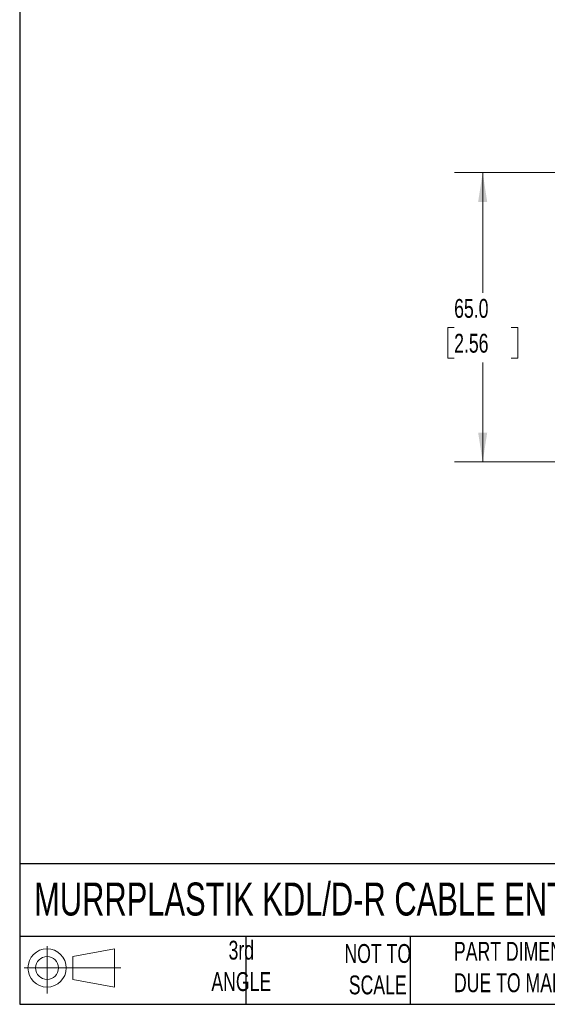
# Model space of a CAD drawing. Header units: millimetres. Extents: x 13 to 546, y 13 to 419.
# Tile 1 of 15: x 13 to 131, y 13 to 234. Entities that reach past the tile are written whole.
import ezdxf

# ---------------------------------------------------------------- set-up
doc = ezdxf.new("R2010")
doc.units = ezdxf.units.MM
doc.header["$LTSCALE"] = 2
doc.layers.add('TEXT', color=140, linetype='Continuous', lineweight=25)
doc.styles.add('SLDTEXTSTYLE0', font='TXT', dxfattribs={"width": 0.7})
doc.dimstyles.new('SLDDIMSTYLE1', dxfattribs={"dimtxt": 4.316016, "dimasz": 6.604, "dimexe": 0, "dimexo": 0.0625, "dimgap": 1.079004, "dimtad": 0, "dimtih": 1, "dimtoh": 1, "dimrnd": 1e-09, "dimzin": 4, "dimdsep": 46, "dimtxsty": 'SLDTEXTSTYLE0', "dimsah": 1, "dimcen": 0.09, "dimadec": 0, "dimazin": 1, "dimtfac": 1, "dimtofl": 0, "dimtmove": 0, "dimatfit": 3, "dimfxl": 0, "dimfrac": 2, "dimtolj": 1, "dimtzin": 12, "dimarcsym": 0})

# ---------------------------------------------------------------- blocks, each defined once
blk = doc.blocks.new('Block11')
at = {"color": 7, "linetype": 'Continuous', "lineweight": 18}
for p, q in [((5.18, 10.62), (5.18, 0)), ((10.96, 8.33), (20.35, 10.06)), ((20.35, 10.06), (20.35, 1.46)), ((10.96, 3.19), (10.96, 8.33)), ((0, 5.76), (21.75, 5.76)), ((10.96, 3.19), (20.35, 1.46))]:
    blk.add_line(p, q, dxfattribs=at)
for radius in [4.3, 2.57]:
    blk.add_circle((5.18, 5.76), radius, dxfattribs=at)
blk = doc.blocks.new('Block12')
at = {"color": 7, "linetype": 'Continuous'}
blk.add_blockref('Block11', (0, 0), dxfattribs=at)
blk = doc.blocks.new('_D_10')
at = {"color": 7, "linetype": 'Continuous', "lineweight": 0}
for p, q in [((139.33, 199.52), (110.33, 199.52)), ((116.68, 199.52), (116.68, 172.51)), ((110.27, 164.69), (108.82, 164.69)), ((108.82, 164.69), (108.82, 157.83)), ((123.09, 164.69), (124.54, 164.69)), ((124.54, 164.69), (124.54, 157.83)), ((108.82, 157.83), (110.27, 157.83)), ((124.54, 157.83), (123.09, 157.83)), ((116.68, 134.52), (116.68, 156.86)), ((139.33, 134.52), (110.33, 134.52))]:
    blk.add_line(p, q, dxfattribs=at)
at = {"color": 7, "linetype": 'Continuous', "lineweight": 18}
for points in [[(116.68, 199.52), (115.66, 192.91), (117.7, 192.91)], [(116.68, 134.52), (117.7, 141.12), (115.66, 141.12)]]:
    blk.add_solid(points, dxfattribs=at)
at = {"color": 7, "linetype": 'Continuous', "lineweight": 18, "char_height": 4.233, "attachment_point": 1, "style": 'SLDTEXTSTYLE0'}
for s, insert in [('65.0', (110.27, 171.11)), ('2.56', (110.27, 163.29))]:
    blk.add_mtext(s, dxfattribs=dict(at, insert=insert))

msp = doc.modelspace()

# ---------------------------------------------------------------- linework, layer by layer
at = {"layer": 'TEXT'}
for p, q in [((12.7, 419.1), (12.7, 12.7)), ((546.1, 44.252), (12.7, 44.252)), ((546.1, 27.94), (12.7, 27.94)), ((63.5, 27.94), (63.5, 12.7)), ((100.423, 27.94), (100.423, 12.7)), ((12.7, 12.7), (546.1, 12.7))]:
    msp.add_line(p, q, dxfattribs=at)

# ---------------------------------------------------------------- block references
msp.add_blockref('Block12', (13.676, 15.108), dxfattribs=at)

# ---------------------------------------------------------------- texts
at = {"layer": 'TEXT', "style": 'SLDTEXTSTYLE0'}
for s, insert, char_height, attachment_point in [('MURRPLASTIK KDL/D-R CABLE ENTRY SYSTEM FRAME', (15.931, 40.047), 7.40833, 1), ('3rd^JANGLE', (62.466, 26.976), 4.2333, 2), ("PART DIMENSIONS MAY DIFFER SLIGHTLY ^JDUE TO MANUFACTURER'S VARIANCES", (110.239, 26.715), 4.23333, 1), ('NOT TO^JSCALE', (93.112, 26.23), 4.23333, 2)]:
    msp.add_mtext(s, dxfattribs=dict(at, insert=insert, char_height=char_height, attachment_point=attachment_point))

# ---------------------------------------------------------------- dimensions: what is measured, and where the dimension line sits
at = {"color": 7, "linetype": 'Continuous', "lineweight": 18}
dim = msp.add_linear_dim(base=(116.68, 134.518), p1=(141.874, 199.519), p2=(141.874, 134.518), angle=90, dimstyle='SLDDIMSTYLE1', dxfattribs=at)
dim.commit()
dim.dimension.update_dxf_attribs({"geometry": '_D_10', "text_midpoint": (116.68, 164.688), "dimtype": 160})

doc.saveas('drawing.dxf')
